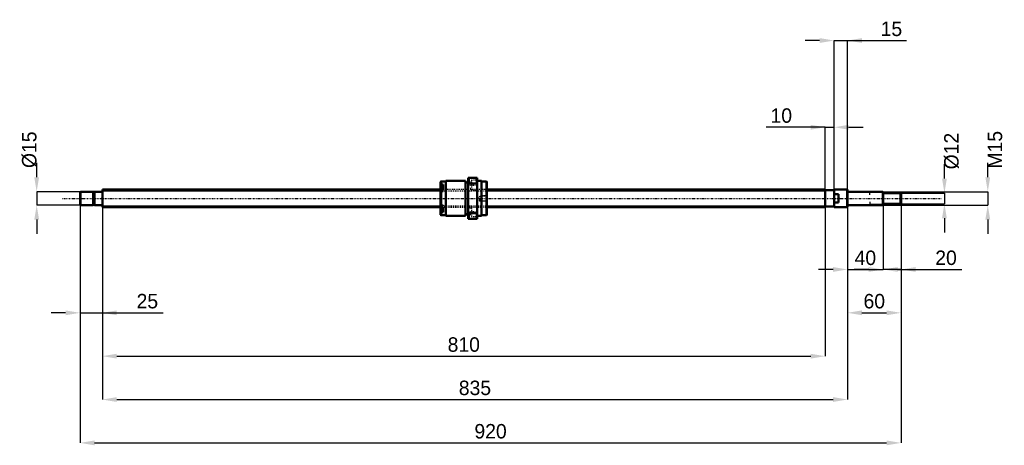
# Model space of a CAD drawing. Header units: millimetres. Extents: x -93 to 1011, y -277 to 200.
import ezdxf

# ---------------------------------------------------------------- set-up
doc = ezdxf.new("R2010")
doc.units = ezdxf.units.MM
doc.linetypes.add('Center', pattern=[1.5, 0.45, -0.5, 0.05, -0.5])
doc.linetypes.add('Dashed', pattern=[2, 1, -1])
for name, color, linetype, lineweight in [('2d ConnectionPoints', 7, 'Continuous', 50), ('AM_0', 7, 'Continuous', 50), ('AM_4', 3, 'Continuous', 25), ('AM_5', 3, 'Continuous', 25), ('AM_7', 7, 'Center', 25), ('AM_9', 6, 'Dashed', 25)]:
    doc.layers.add(name, color=color, linetype=linetype, lineweight=lineweight)
doc.dimstyles.new('ISO-25', dxfattribs={"dimtxt": 2.5, "dimasz": 2.5, "dimexe": 1.25, "dimexo": 0.625, "dimtad": 1, "dimtxsty": 'Standard', "dimcen": 2.5, "dimadec": 0, "dimazin": 0, "dimtfac": 1, "dimtmove": 0, "dimatfit": 3, "dimfxl": 0, "dimarcsym": 0})

# ---------------------------------------------------------------- blocks, each defined once
blk = doc.blocks.new('1_BNK_2020_3_6G0_920LC5Y0_Nut_0_in_BNK2020_3_6G0_920LC5Y_4310__0')
at = {"layer": 'AM_0'}
for p, q in [((410, 23), (410, -23)), ((420, 23), (410, 23)), ((410.5, 23), (410.5, 16.7)), ((419.5, 23), (419.5, 16.7)), ((420, 23), (420, -23)), ((379.5, 19), (379, 18.5)), ((379, 18.5), (379, -10.6)), ((379, 15.2), (379.5, 15.5)), ((382, 13.7), (379.3, 13.7)), ((385, 19), (379.5, 19)), ((379.5, 19), (379.5, 15.5)), ((382, 15.5), (379.5, 15.5)), ((382, 15.5), (382, 10.9)), ((407, 19.5), (385, 19.5)), ((385, 19.5), (385, -19.5)), ((407, 19.5), (407, -19.5)), ((410, 17.6), (407, 17.6)), ((410, 15.6), (410.5, 16.7)), ((410.5, 16.7), (419.5, 16.7)), ((419.5, 16.7), (420, 15.6)), ((425, 19.5), (420, 19.5)), ((425, 19.5), (425, -19.5)), ((430.5, 19), (425, 19)), ((431, 18.5), (430.5, 19)), ((430.5, 19), (430.5, -19)), ((431, 18.5), (431, -18.5)), ((379.5, 10.9), (379, 10.6)), ((382, 10.9), (379.5, 10.9)), ((379.5, 10.9), (379.5, -10.9)), ((379, -10.6), (379, -18.5)), ((379, -10.6), (379.5, -10.9)), ((382, -10.9), (379.5, -10.9)), ((382, -10.9), (382, -15.5)), ((379.5, -15.5), (379, -15.2)), ((379, -18.5), (379.5, -19)), ((379.3, -13.7), (382, -13.7)), ((382, -15.5), (379.5, -15.5)), ((379.5, -15.5), (379.5, -19)), ((379.5, -19), (385, -19)), ((385, -19.5), (407, -19.5)), ((407, -17.6), (410, -17.6)), ((410.5, -16.7), (410, -15.6)), ((410.5, -16.7), (410.5, -23)), ((419.5, -16.7), (410.5, -16.7)), ((420, -15.6), (419.5, -16.7)), ((419.5, -16.7), (419.5, -23)), ((420, -19.5), (425, -19.5)), ((425, -19), (430.5, -19)), ((430.5, -19), (431, -18.5)), ((410, -23), (420, -23))]:
    blk.add_line(p, q, dxfattribs=at)
for centre, start, end in [((379.3, 13.4), 90, 180), ((379.3, -13.4), 180, 270)]:
    blk.add_arc(centre, 0.275, start, end, dxfattribs=at)
at = {"layer": 'AM_4'}
for p, q in [((379.3, 13.7), (379.3, 10.8)), ((379.3, -10.8), (379.3, -13.7))]:
    blk.add_line(p, q, dxfattribs=at)
at = {"layer": 'AM_5', "linetype": 'Dashed'}
for p, q in [((423.7, 2.6), (424.4, 3)), ((431, 3), (424.4, 3)), ((424.4, 3), (424.4, -3)), ((423.7, -2.6), (424.4, -3)), ((431, -3), (424.4, -3))]:
    blk.add_line(p, q, dxfattribs=at)
at = {"layer": 'AM_7'}
for p, q in [((409.5, 14.8), (420.5, 14.8)), ((378.9, 11), (382.1, 11)), ((378.9, -11), (382.1, -11)), ((409.5, -14.8), (420.5, -14.8))]:
    blk.add_line(p, q, dxfattribs=at)
at = {"layer": 'AM_9'}
for p, q in [((382, 13.3), (379, 13.3)), ((380.9, 12.4), (379, 12.4)), ((380.9, 12), (379, 12)), ((380.9, 11.3), (379, 11.3)), ((380.9, 12.4), (380.9, 9.6)), ((413.5, 18.1), (410, 18.1)), ((410, 11.5), (413.5, 11.5)), ((420, 20.3), (413.5, 20.3)), ((413.5, 20.3), (413.5, 9.3)), ((380.9, 10.6), (379, 10.6)), ((431, 10), (379, 10)), ((380.9, 9.9), (379, 9.9)), ((380.9, 9.6), (379, 9.6)), ((382, 8.7), (379, 8.7)), ((379, 7.7), (382, 7.7)), ((379.3, 10.8), (379.3, 8.2)), ((379.3, 8.2), (382, 8.2)), ((382, 10.9), (382, 7.7)), ((413.5, 9.3), (420, 9.3)), ((422.6, 2.6), (421.1, 0)), ((421.1, 0), (422.6, -2.6)), ((430.6, 2.6), (422.6, 2.6)), ((422.6, 2.6), (422.6, -2.6)), ((431, 3), (430.6, 2.6)), ((430.6, 2.6), (430.6, -2.6)), ((382, -7.7), (379, -7.7)), ((382, -8.7), (379, -8.7)), ((380.9, -9.6), (379, -9.6)), ((380.9, -9.9), (379, -9.9)), ((379, -10), (431, -10)), ((380.9, -10.6), (379, -10.6)), ((382, -8.2), (379.3, -8.2)), ((379.3, -8.2), (379.3, -10.8)), ((380.9, -9.6), (380.9, -12.4)), ((382, -7.7), (382, -10.9)), ((420, -9.2), (413.5, -9.2)), ((413.5, -9.2), (413.5, -20.2)), ((422.6, -2.6), (430.6, -2.6)), ((430.6, -2.6), (431, -3)), ((380.9, -11.3), (379, -11.3)), ((380.9, -12), (379, -12)), ((380.9, -12.4), (379, -12.4)), ((382, -13.3), (379, -13.3)), ((413.5, -11.4), (410, -11.4)), ((410, -18), (413.5, -18)), ((413.5, -20.2), (420, -20.2))]:
    blk.add_line(p, q, dxfattribs=at)
for centre, start, end in [((379.3, 8.5), 180, 270), ((379.3, -8.5), 90, 180)]:
    blk.add_arc(centre, 0.275, start, end, dxfattribs=at)
blk = doc.blocks.new('2_BNK_2020_3_6G0_920LC5Y_Shaft_0_in_BNK2020_3_6G0_920LC5Y_4310__0')
at = {"layer": 'AM_0'}
for p, q in [((-24.5, 7.5), (-25, 7)), ((-25, 7), (-25, -7)), ((-10.2, 7.5), (-24.5, 7.5)), ((-24.5, 7.5), (-24.5, -7.5)), ((-10.2, 7.5), (-10.2, -7.5)), ((-9, 7.2), (-10.2, 7.2)), ((-0.2, 7.5), (-9, 7.5)), ((-9, 7.5), (-9, -7.5)), ((0.3, 10), (0, 9.7)), ((0, 9.7), (0, -9.7)), ((379, 10), (0.3, 10)), ((0.3, 10), (0.3, -10)), ((810, 10), (431, 10)), ((810, 10), (810, -10)), ((820, 9), (810, 9)), ((820, 9.8), (820, -9.8)), ((834.7, 9.8), (820, 9.8)), ((825, 4.8), (820, 4.8)), ((825, 4.8), (825, -4.8)), ((835, 9.4), (834.7, 9.8)), ((834.7, 9.8), (834.7, -9.8)), ((835, 9.4), (835, -9.4)), ((874.5, 7.5), (835.2, 7.5)), ((875, 7), (874.5, 7.5)), ((874.5, 7.5), (874.5, -7.5)), ((875, 7), (875, -7)), ((894.5, 6), (875, 6)), ((895, 5.5), (894.5, 6)), ((894.5, 6), (894.5, -6)), ((895, 5.5), (895, -5.5)), ((-25, -7), (-24.5, -7.5)), ((-24.5, -7.5), (-10.2, -7.5)), ((-10.2, -7.2), (-9, -7.2)), ((-9, -7.5), (-0.2, -7.5)), ((0, -9.7), (0.3, -10)), ((0.3, -10), (379, -10)), ((431, -10), (810, -10)), ((810, -9), (820, -9)), ((820, -4.8), (825, -4.8)), ((820, -9.8), (834.7, -9.8)), ((834.7, -9.8), (835, -9.4)), ((835.2, -7.5), (874.5, -7.5)), ((874.5, -7.5), (875, -7)), ((875, -6), (894.5, -6)), ((894.5, -6), (895, -5.5))]:
    blk.add_line(p, q, dxfattribs=at)
for centre, start, end in [((-0.2, 7.7), 270, 360), ((835.2, 7.7), 180, 270), ((-0.2, -7.7), 0, 90), ((835.2, -7.7), 90, 180)]:
    blk.add_arc(centre, 0.2, start, end, dxfattribs=at)
at = {"layer": 'AM_4'}
for p, q in [((-0.2, 7.5), (-0.2, -7.5)), ((835.2, 7.5), (835.2, -7.5))]:
    blk.add_line(p, q, dxfattribs=at)
at = {"layer": 'AM_5'}
for p, q in [((0, 8.5), (379, 8.5)), ((431, 8.5), (810, 8.5)), ((810, 5), (810, 8.5)), ((875, 6.9), (860, 6.9)), ((860, 3.8), (860, 6.9)), ((0, -8.5), (379, -8.5)), ((431, -8.5), (810, -8.5)), ((810, -5), (810, -8.5)), ((860, -3.8), (860, -6.9)), ((875, -6.9), (860, -6.9))]:
    blk.add_line(p, q, dxfattribs=at)
at = {"layer": 'AM_5', "linetype": 'Dashed'}
for p, q in [((379, 8.5), (431, 8.5)), ((379, -8.5), (431, -8.5))]:
    blk.add_line(p, q, dxfattribs=at)
at = {"layer": 'AM_7'}
blk.add_line((-44.8, 0), (939.8, 0), dxfattribs=at)
at = {"layer": 'AM_9'}
for p, q in [((431, 10), (379, 10)), ((379, -10), (431, -10))]:
    blk.add_line(p, q, dxfattribs=at)
blk = doc.blocks.new('*D3')
at = {"layer": 'AM_5', "color": 0, "lineweight": -2}
for p, q in [((-25, -7), (-25, -128.3)), ((0, -9.7), (0, -128.3)), ((-41.2, -128.3), (-57.4, -128.3)), ((-25, -128.3), (0, -128.3)), ((0, -128.3), (68.3, -128.3)), ((16.2, -128.3), (32.4, -128.3))]:
    blk.add_line(p, q, dxfattribs=at)
at = {"layer": 'AM_5', "color": 0}
for points in [[(-41.2, -131), (-41.2, -125.6), (-25, -128.3)], [(16.2, -125.6), (16.2, -131), (0, -128.3)]]:
    blk.add_solid(points, dxfattribs=at)
at = {"layer": 'Defpoints', "color": 0}
for p in [(-25, -7), (0, -9.7), (0, -128.3)]:
    blk.add_point(p, dxfattribs=at)
at = {"layer": 'AM_5', "color": 0, "insert": (50.4, -115.3), "char_height": 16.2, "attachment_point": 5}
blk.add_mtext('25', dxfattribs=at)
blk = doc.blocks.new('*D4')
at = {"layer": 'AM_5', "color": 0, "lineweight": -2}
for p, q in [((875, -7), (875, -79.7)), ((895, -5.5), (895, -79.7)), ((858.8, -79.7), (842.6, -79.7)), ((895, -79.7), (875, -79.7)), ((895, -79.7), (963.3, -79.7)), ((911.2, -79.7), (927.4, -79.7))]:
    blk.add_line(p, q, dxfattribs=at)
at = {"layer": 'AM_5', "color": 0}
for points in [[(858.8, -82.4), (858.8, -77), (875, -79.7)], [(911.2, -77), (911.2, -82.4), (895, -79.7)]]:
    blk.add_solid(points, dxfattribs=at)
at = {"layer": 'Defpoints', "color": 0}
for p in [(875, -7), (895, -5.5), (875, -79.7)]:
    blk.add_point(p, dxfattribs=at)
at = {"layer": 'AM_5', "color": 0, "insert": (945.4, -66.7), "char_height": 16.2, "attachment_point": 5}
blk.add_mtext('20', dxfattribs=at)
blk = doc.blocks.new('*D5')
at = {"layer": 'AM_5', "color": 0, "lineweight": -2}
for p, q in [((835, -9.45), (835, -79.7)), ((875, -7), (875, -79.7)), ((818.8, -79.7), (802.6, -79.7)), ((835, -79.7), (875, -79.7)), ((891.2, -79.7), (907.4, -79.7))]:
    blk.add_line(p, q, dxfattribs=at)
at = {"layer": 'AM_5', "color": 0}
for points in [[(818.8, -82.4), (818.8, -77), (835, -79.7)], [(891.2, -77), (891.2, -82.4), (875, -79.7)]]:
    blk.add_solid(points, dxfattribs=at)
at = {"layer": 'Defpoints', "color": 0}
for p in [(835, -9.45), (875, -7), (875, -79.7)]:
    blk.add_point(p, dxfattribs=at)
at = {"layer": 'AM_5', "color": 0, "insert": (855, -66.74), "char_height": 16.2, "attachment_point": 5}
blk.add_mtext('40', dxfattribs=at)
blk = doc.blocks.new('*D6')
at = {"layer": 'AM_5', "color": 0, "lineweight": -2}
for p, q in [((835, -9.45), (835, -128.3)), ((895, -5.5), (895, -128.3)), ((851.2, -128.3), (878.8, -128.3))]:
    blk.add_line(p, q, dxfattribs=at)
at = {"layer": 'AM_5', "color": 0}
for points in [[(851.2, -125.6), (851.2, -131), (835, -128.3)], [(878.8, -131), (878.8, -125.6), (895, -128.3)]]:
    blk.add_solid(points, dxfattribs=at)
at = {"layer": 'Defpoints', "color": 0}
for p in [(835, -9.45), (895, -5.5), (895, -128.3)]:
    blk.add_point(p, dxfattribs=at)
at = {"layer": 'AM_5', "color": 0, "insert": (865, -115.34), "char_height": 16.2, "attachment_point": 5}
blk.add_mtext('60', dxfattribs=at)
blk = doc.blocks.new('*D7')
at = {"layer": 'AM_5', "color": 0, "lineweight": -2}
for p, q in [((803.8, 176.9), (787.6, 176.9)), ((820, -9.8), (820, 176.9)), ((820, 176.9), (835, 176.9)), ((835, -9.4), (835, 176.9)), ((835, 176.9), (901, 176.9)), ((851.2, 176.9), (867.4, 176.9))]:
    blk.add_line(p, q, dxfattribs=at)
at = {"layer": 'AM_5', "color": 0}
for points in [[(803.8, 174.2), (803.8, 179.6), (820, 176.9)], [(851.2, 179.6), (851.2, 174.2), (835, 176.9)]]:
    blk.add_solid(points, dxfattribs=at)
at = {"layer": 'Defpoints', "color": 0}
for p in [(835, 176.9), (820, -9.8), (835, -9.4)]:
    blk.add_point(p, dxfattribs=at)
at = {"layer": 'AM_5', "color": 0, "insert": (884.2, 189.9), "char_height": 16.2, "attachment_point": 5}
blk.add_mtext('15', dxfattribs=at)
blk = doc.blocks.new('*D8')
at = {"layer": 'AM_5', "color": 0, "lineweight": -2}
for p, q in [((810, 79.7), (744, 79.7)), ((793.8, 79.7), (777.6, 79.7)), ((810, -8.5), (810, 79.7)), ((810, 79.7), (820, 79.7)), ((820, -9.8), (820, 79.7)), ((836.2, 79.7), (852.4, 79.7))]:
    blk.add_line(p, q, dxfattribs=at)
at = {"layer": 'AM_5', "color": 0}
for points in [[(793.8, 77), (793.8, 82.4), (810, 79.7)], [(836.2, 82.4), (836.2, 77), (820, 79.7)]]:
    blk.add_solid(points, dxfattribs=at)
at = {"layer": 'Defpoints', "color": 0}
for p in [(820, 79.7), (810, -8.5), (820, -9.8)]:
    blk.add_point(p, dxfattribs=at)
at = {"layer": 'AM_5', "color": 0, "insert": (760.8, 92.7), "char_height": 16.2, "attachment_point": 5}
blk.add_mtext('10', dxfattribs=at)
blk = doc.blocks.new('*D9')
at = {"layer": 'AM_5', "color": 0, "lineweight": -2}
for p, q in [((0, -9.7), (0, -176.9)), ((810, -8.4665), (810, -176.9)), ((16.2, -176.9), (793.8, -176.9))]:
    blk.add_line(p, q, dxfattribs=at)
at = {"layer": 'AM_5', "color": 0}
for points in [[(16.2, -174.2), (16.2, -179.6), (0, -176.9)], [(793.8, -179.6), (793.8, -174.2), (810, -176.9)]]:
    blk.add_solid(points, dxfattribs=at)
at = {"layer": 'Defpoints', "color": 0}
for p in [(0, -9.7), (810, -8.4665), (810, -176.9)]:
    blk.add_point(p, dxfattribs=at)
at = {"layer": 'AM_5', "color": 0, "insert": (405, -163.94), "char_height": 16.2, "attachment_point": 5}
blk.add_mtext('810', dxfattribs=at)
blk = doc.blocks.new('*D10')
at = {"layer": 'AM_5', "color": 0, "lineweight": -2}
for p, q in [((0, -9.7), (0, -225.5)), ((835, -9.45), (835, -225.5)), ((16.2, -225.5), (818.8, -225.5))]:
    blk.add_line(p, q, dxfattribs=at)
at = {"layer": 'AM_5', "color": 0}
for points in [[(16.2, -222.8), (16.2, -228.2), (0, -225.5)], [(818.8, -228.2), (818.8, -222.8), (835, -225.5)]]:
    blk.add_solid(points, dxfattribs=at)
at = {"layer": 'Defpoints', "color": 0}
for p in [(0, -9.7), (835, -9.45), (835, -225.5)]:
    blk.add_point(p, dxfattribs=at)
at = {"layer": 'AM_5', "color": 0, "insert": (417.5, -212.54), "char_height": 16.2, "attachment_point": 5}
blk.add_mtext('835', dxfattribs=at)
blk = doc.blocks.new('*D11')
at = {"layer": 'AM_5', "color": 0, "lineweight": -2}
for p, q in [((-25, -7), (-25, -274.1)), ((895, -5.5), (895, -274.1)), ((-8.8, -274.1), (878.8, -274.1))]:
    blk.add_line(p, q, dxfattribs=at)
at = {"layer": 'AM_5', "color": 0}
for points in [[(-8.8, -271.4), (-8.8, -276.8), (-25, -274.1)], [(878.8, -276.8), (878.8, -271.4), (895, -274.1)]]:
    blk.add_solid(points, dxfattribs=at)
at = {"layer": 'Defpoints', "color": 0}
for p in [(-25, -7), (895, -5.5), (895, -274.1)]:
    blk.add_point(p, dxfattribs=at)
at = {"layer": 'AM_5', "color": 0, "insert": (435, -261.14), "char_height": 16.2, "attachment_point": 5}
blk.add_mtext('920', dxfattribs=at)
blk = doc.blocks.new('*D12')
at = {"layer": 'AM_5', "color": 0, "lineweight": -2}
for p, q in [((-73.6, 23.7), (-73.6, 39.9)), ((-24.5, 7.5), (-73.6, 7.5)), ((-73.6, 7.5), (-73.6, -7.5)), ((-24.5, -7.5), (-73.6, -7.5)), ((-73.6, -23.7), (-73.6, -39.9))]:
    blk.add_line(p, q, dxfattribs=at)
at = {"layer": 'AM_5', "color": 0}
for points in [[(-76.3, 23.7), (-70.9, 23.7), (-73.6, 7.5)], [(-70.9, -23.7), (-76.3, -23.7), (-73.6, -7.5)]]:
    blk.add_solid(points, dxfattribs=at)
at = {"layer": 'Defpoints', "color": 0}
for p in [(-24.5, 7.5), (-73.6, -7.5), (-24.5, -7.5)]:
    blk.add_point(p, dxfattribs=at)
at = {"layer": 'AM_5', "color": 0, "insert": (-81.7, 54.48), "char_height": 16.2, "attachment_point": 5, "rotation": 90}
blk.add_mtext('Ø15', dxfattribs=at)
blk = doc.blocks.new('*D13')
at = {"layer": 'AM_5', "color": 0, "lineweight": -2}
for p, q in [((943.6, 22.2), (943.6, 38.4)), ((894.5, 6), (943.6, 6)), ((943.6, 6), (943.6, -6)), ((894.5, -6), (943.6, -6)), ((943.6, -22.2), (943.6, -38.4))]:
    blk.add_line(p, q, dxfattribs=at)
at = {"layer": 'AM_5', "color": 0}
for points in [[(940.9, 22.2), (946.3, 22.2), (943.6, 6)], [(946.3, -22.2), (940.9, -22.2), (943.6, -6)]]:
    blk.add_solid(points, dxfattribs=at)
at = {"layer": 'Defpoints', "color": 0}
for p in [(894.5, 6), (894.5, -6), (943.6, -6)]:
    blk.add_point(p, dxfattribs=at)
at = {"layer": 'AM_5', "color": 0, "insert": (951.7, 52.98), "char_height": 16.2, "attachment_point": 5, "rotation": 90}
blk.add_mtext('Ø12', dxfattribs=at)
blk = doc.blocks.new('*D14')
at = {"layer": 'AM_5', "color": 0, "lineweight": -2}
for p, q in [((992.2, 23.7), (992.2, 39.9)), ((874.5, 7.5), (992.2, 7.5)), ((992.2, 7.5), (992.2, -7.5)), ((874.5, -7.5), (992.2, -7.5)), ((992.2, -23.7), (992.2, -39.9))]:
    blk.add_line(p, q, dxfattribs=at)
at = {"layer": 'AM_5', "color": 0}
for points in [[(989.5, 23.7), (994.9, 23.7), (992.2, 7.5)], [(994.9, -23.7), (989.5, -23.7), (992.2, -7.5)]]:
    blk.add_solid(points, dxfattribs=at)
at = {"layer": 'Defpoints', "color": 0}
for p in [(874.5, 7.5), (874.5, -7.5), (992.2, -7.5)]:
    blk.add_point(p, dxfattribs=at)
at = {"layer": 'AM_5', "color": 0, "insert": (1000.3, 54.48), "char_height": 16.2, "attachment_point": 5, "rotation": 90}
blk.add_mtext('M15', dxfattribs=at)

msp = doc.modelspace()

# ---------------------------------------------------------------- linework, layer by layer
at = {"layer": '2d ConnectionPoints'}
for p in [(0, 0), (825, 0)]:
    msp.add_point(p, dxfattribs=at)

# ---------------------------------------------------------------- block references
for name in ['1_BNK_2020_3_6G0_920LC5Y0_Nut_0_in_BNK2020_3_6G0_920LC5Y_4310__0', '2_BNK_2020_3_6G0_920LC5Y_Shaft_0_in_BNK2020_3_6G0_920LC5Y_4310__0']:
    msp.add_blockref(name, (0, 0))

# ---------------------------------------------------------------- dimensions: what is measured, and where the dimension line sits
at = {"layer": 'AM_5'}
for base, p1, p2, text, picture, middle in [((835, 176.9), (820, -9.75), (835, -9.45), '15', '*D7', (884.2171, 176.9)), ((820, 79.7), (810, -8.4665), (820, -9.75), '10', '*D8', (760.7829, 79.7)), ((0, -128.3), (-25, -7), (0, -9.7), '25', '*D3', (50.3743, -128.3)), ((895, -274.1), (-25, -7), (895, -5.5), '920', '*D11', (435, -274.1)), ((810, -176.9), (0, -9.7), (810, -8.4665), '810', '*D9', (405, -176.9)), ((835, -225.5), (0, -9.7), (835, -9.45), '835', '*D10', (417.5, -225.5)), ((875, -79.7), (835, -9.45), (875, -7), '40', '*D5', (855, -79.7)), ((895, -128.3), (835, -9.45), (895, -5.5), '60', '*D6', (865, -128.3)), ((875, -79.7), (895, -5.5), (875, -7), '20', '*D4', (945.3743, -79.7))]:
    dim = msp.add_linear_dim(base=base, p1=p1, p2=p2, text=text, dimstyle='ISO-25', override={"dimtxt": 16.2, "dimasz": 16.2, "dimexe": 0, "dimexo": 0, "dimgap": 4.86}, dxfattribs=at)
    dim.commit()
    dim.dimension.update_dxf_attribs({"geometry": picture, "text_midpoint": middle, "dimtype": 160})
for base, p1, p2, text, picture, middle in [((-73.6, -7.5), (-24.5, 7.5), (-24.5, -7.5), 'Ø15', '*D12', (-81.7, 54.48)), ((992.2, -7.5), (874.5, 7.5), (874.5, -7.5), 'M15', '*D14', (1000.3, 54.48)), ((943.6, -6), (894.5, 6), (894.5, -6), 'Ø12', '*D13', (951.7, 52.98))]:
    dim = msp.add_linear_dim(base=base, p1=p1, p2=p2, angle=90, text=text, dimstyle='ISO-25', override={"dimtxt": 16.2, "dimasz": 16.2, "dimexe": 0, "dimexo": 0, "dimgap": 4.86}, dxfattribs=at)
    dim.commit()
    dim.dimension.update_dxf_attribs({"geometry": picture, "text_midpoint": middle, "dimtype": 160, "text_rotation": 90})

doc.saveas('drawing.dxf')
